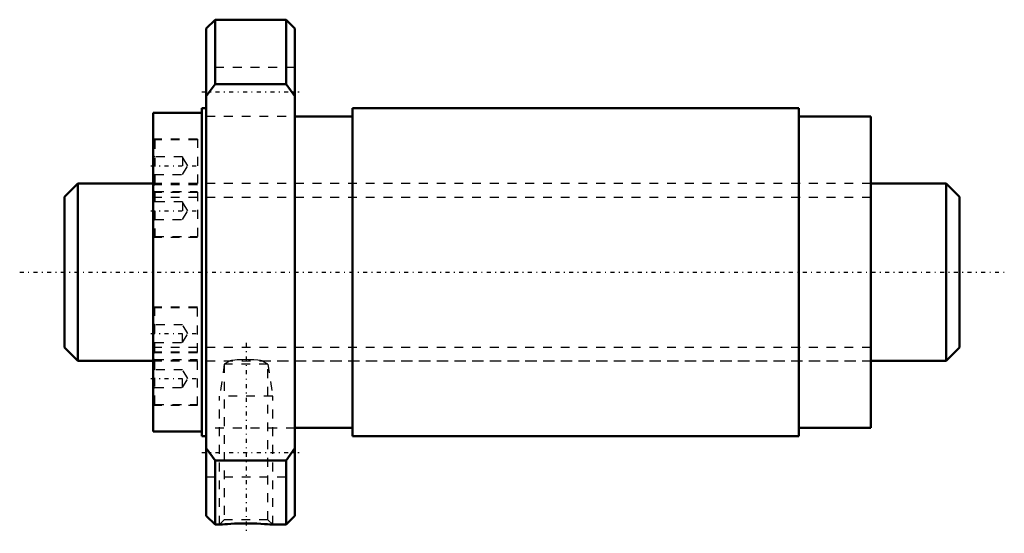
# Model space of a CAD drawing. Header units: millimetres. Extents: x -15 to 96, y -29 to 28.
import ezdxf

# ---------------------------------------------------------------- set-up
doc = ezdxf.new("R2010")
doc.units = ezdxf.units.MM
doc.linetypes.add('Center', pattern=[1.5, 0.45, -0.5, 0.05, -0.5])
doc.linetypes.add('Dashed', pattern=[2, 1, -1])
for name, color, linetype, lineweight in [('2d ConnectionPoints', 7, 'Continuous', 50), ('AM_0', 7, 'Continuous', 50), ('AM_5', 3, 'Continuous', 25), ('AM_7', 7, 'Center', 25), ('AM_9', 6, 'Dashed', 25)]:
    doc.layers.add(name, color=color, linetype=linetype, lineweight=lineweight)

# ---------------------------------------------------------------- blocks, each defined once
blk = doc.blocks.new('1_RR0130WGF2040_3Nut_0_in_WGF2040_3G1_101LC3_0_13_0_0_0')
at = {"layer": 'AM_0'}
for p, q in [((7, 28.5), (6, 27.5)), ((15, 28.5), (7, 28.5)), ((7, 28.5), (7, 21.24)), ((16, 27.5), (15, 28.5)), ((15, 28.5), (15, 21.24)), ((6, 27.5), (6, -27.5)), ((16, 27.5), (16, -27.5)), ((7, 21.24), (6, 19.88)), ((15, 21.24), (7, 21.24)), ((16, 19.88), (15, 21.24)), ((5.5, 18), (0, 18)), ((0, 18), (0, -18)), ((6, 18.5), (5.5, 18.5)), ((5.5, 18.5), (5.5, -18.5)), ((72.88, 18.5), (22.5, 18.5)), ((22.5, 18.5), (22.5, -18.5)), ((72.88, 18.5), (72.88, -18.5)), ((22.5, 17.57), (16, 17.57)), ((81, 17.57), (72.88, 17.57)), ((81, 17.57), (81, -17.57)), ((16, -17.57), (22.5, -17.57)), ((72.88, -17.57), (81, -17.57)), ((0, -18), (5.5, -18)), ((5.5, -18.5), (6, -18.5)), ((22.5, -18.5), (72.88, -18.5)), ((6, -19.88), (7, -21.24)), ((15, -21.24), (16, -19.88)), ((7, -21.24), (7, -28.5)), ((7, -21.24), (15, -21.24)), ((15, -21.24), (15, -28.5)), ((6, -27.5), (7, -28.5)), ((15, -28.5), (16, -27.5)), ((7, -28.5), (7.5, -28.5)), ((13.49, -28.5), (15, -28.5))]:
    blk.add_line(p, q, dxfattribs=at)
blk.add_lwpolyline([(7.5, -28.5), (7.54, -28.5), (7.65, -28.49), (7.83, -28.47), (8.08, -28.45), (8.39, -28.43), (8.77, -28.4), (9.19, -28.38), (9.66, -28.37), (10.17, -28.36), (10.68, -28.36), (11.21, -28.36), (11.7, -28.38), (12.17, -28.4), (12.58, -28.43), (12.93, -28.45), (13.19, -28.47), (13.38, -28.49), (13.48, -28.5), (13.5, -28.5)], dxfattribs=at)
at = {"layer": 'AM_5', "linetype": 'Dashed'}
for p, q in [((8.04, -10.38), (7.5, -14)), ((12.96, -10.38), (13.5, -14)), ((13.5, -14), (7.5, -14)), ((7.5, -28.5), (7.5, -14)), ((13.5, -28.5), (13.5, -14))]:
    blk.add_line(p, q, dxfattribs=at)
at = {"layer": 'AM_7'}
for p, q in [((5.5, 20.35), (16.5, 20.35)), ((-0.25, 12.02), (5.25, 12.02)), ((-0.25, 6.94), (5.25, 6.94)), ((-0.25, -6.94), (5.25, -6.94)), ((10.5, -7.98), (10.5, -29.48)), ((-0.25, -12.02), (5.25, -12.02)), ((5.5, -20.35), (16.5, -20.35))]:
    blk.add_line(p, q, dxfattribs=at)
at = {"layer": 'AM_9'}
for p, q in [((16, 23.1), (6, 23.1)), ((6, 17.6), (16, 17.6)), ((5, 15.02), (0, 15.02)), ((5, 14.92), (0.2, 14.92)), ((0.2, 14.92), (0.2, 4.04)), ((5, 15.02), (5, 3.94)), ((0.2, 13.02), (0, 13.22)), ((3.33, 13.02), (0.2, 13.02)), ((3.91, 12.02), (3.33, 13.02)), ((3.33, 13.02), (3.33, 11.02)), ((3.33, 11.02), (3.91, 12.02)), ((0, 10.82), (0.2, 11.02)), ((81, 10), (0, 10)), ((0.2, 11.02), (3.33, 11.02)), ((5, 9.94), (0, 9.94)), ((0, 9.02), (5, 9.02)), ((5, 9.84), (0.2, 9.84)), ((0.2, 9.12), (5, 9.12)), ((0.2, 7.94), (0, 8.14)), ((3.33, 7.94), (0.2, 7.94)), ((3.91, 6.94), (3.33, 7.94)), ((3.33, 7.94), (3.33, 5.94)), ((3.33, 5.94), (3.91, 6.94)), ((0, 5.74), (0.2, 5.94)), ((0.2, 5.94), (3.33, 5.94)), ((0, 3.94), (5, 3.94)), ((0.2, 4.04), (5, 4.04)), ((5, -3.94), (0, -3.94)), ((5, -4.04), (0.2, -4.04)), ((0.2, -14.92), (0.2, -4.04)), ((5, -15.02), (5, -3.94)), ((0.2, -5.94), (0, -5.74)), ((3.33, -5.94), (0.2, -5.94)), ((3.33, -7.94), (3.33, -5.94)), ((3.91, -6.94), (3.33, -5.94)), ((3.33, -7.94), (3.91, -6.94)), ((0, -8.14), (0.2, -7.94)), ((0.2, -7.94), (3.33, -7.94)), ((5, -9.02), (0, -9.02)), ((0, -9.94), (5, -9.94)), ((5, -9.12), (0.2, -9.12)), ((0.2, -9.84), (5, -9.84)), ((8.7, -10), (8.04, -10.38)), ((8.91, -9.97), (8.98, -9.96)), ((12.96, -10.38), (12.29, -9.99)), ((0, -10), (8.7, -10)), ((0.2, -11.02), (0, -10.82)), ((3.33, -11.02), (0.2, -11.02)), ((3.91, -12.02), (3.33, -11.02)), ((3.33, -13.02), (3.33, -11.02)), ((8.04, -10.38), (8.04, -27.96)), ((12.96, -10.38), (8.04, -10.38)), ((12.29, -10), (81, -10)), ((12.96, -27.96), (12.96, -10.38)), ((3.33, -13.02), (3.91, -12.02)), ((0, -13.22), (0.2, -13.02)), ((0.2, -13.02), (3.33, -13.02)), ((0, -15.02), (5, -15.02)), ((0.2, -14.92), (5, -14.92)), ((16, -17.6), (6, -17.6)), ((6, -23.1), (16, -23.1)), ((8.04, -27.96), (7.5, -28.5)), ((12.96, -27.96), (8.04, -27.96)), ((13.5, -28.5), (12.96, -27.96))]:
    blk.add_line(p, q, dxfattribs=at)
blk.add_lwpolyline([(12.31, -10), (12.28, -10), (12.11, -9.97), (11.81, -9.94), (11.36, -9.9), (11.08, -9.89), (10.77, -9.88), (10.45, -9.87), (10.12, -9.88), (9.8, -9.89), (9.49, -9.91), (9.23, -9.94), (9, -9.96), (8.85, -9.98), (8.74, -9.99), (8.7, -10), (8.69, -10)], dxfattribs=at)
for centre, start, end in [((0.2, 14.72), 90, 180), ((0.2, 9.64), 90, 180), ((0.2, 9.32), 180, 270), ((0.2, 4.24), 180, 270), ((0.2, -4.24), 90, 180), ((0.2, -9.32), 90, 180), ((0.2, -9.64), 180, 270), ((0.2, -14.72), 180, 270)]:
    blk.add_arc(centre, 0.2, start, end, dxfattribs=at)
blk = doc.blocks.new('2_0130WGF2040_30Shaft_0_in_WGF2040_3G1_101LC3_0_13_0_0_0')
at = {"layer": 'AM_0'}
for p, q in [((-8.5, 10), (-10, 8.5)), ((0, 10), (-8.5, 10)), ((-8.5, 10), (-8.5, -10)), ((89.5, 10), (81, 10)), ((91, 8.5), (89.5, 10)), ((89.5, 10), (89.5, -10)), ((-10, 8.5), (-10, -8.5)), ((91, 8.5), (91, -8.5)), ((-10, -8.5), (-8.5, -10)), ((89.5, -10), (91, -8.5)), ((-8.5, -10), (0, -10)), ((81, -10), (89.5, -10))]:
    blk.add_line(p, q, dxfattribs=at)
at = {"layer": 'AM_5', "linetype": 'Dashed'}
for p, q in [((0, 8.4665), (81, 8.4665)), ((0, -8.4665), (81, -8.4665))]:
    blk.add_line(p, q, dxfattribs=at)
at = {"layer": 'AM_7'}
blk.add_line((-15.05, 0), (96.05, 0), dxfattribs=at)
at = {"layer": 'AM_9'}
for p, q in [((81, 10), (0, 10)), ((0, -10), (81, -10))]:
    blk.add_line(p, q, dxfattribs=at)

msp = doc.modelspace()

# ---------------------------------------------------------------- linework, layer by layer
at = {"layer": '2d ConnectionPoints'}
msp.add_point((0, 0), dxfattribs=at)

# ---------------------------------------------------------------- block references
for name in ['1_RR0130WGF2040_3Nut_0_in_WGF2040_3G1_101LC3_0_13_0_0_0', '2_0130WGF2040_30Shaft_0_in_WGF2040_3G1_101LC3_0_13_0_0_0']:
    msp.add_blockref(name, (0, 0))

doc.saveas('drawing.dxf')
